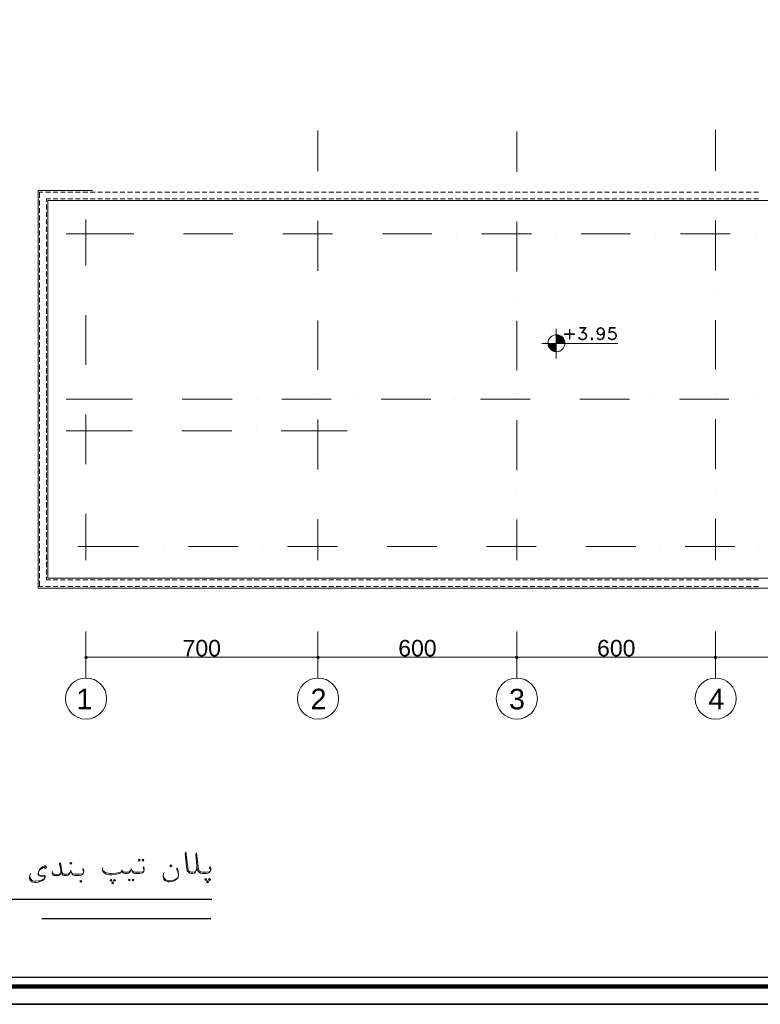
# Model space of a CAD drawing. Header units: metres. Extents: x 5.7 to 89.8, y 4 to 63.5.
# Tile 2 of 22: x 25.3 to 47.6, y 4 to 33.7. Entities that reach past the tile are written whole.
import ezdxf

# ---------------------------------------------------------------- set-up
doc = ezdxf.new("R2010")
doc.units = ezdxf.units.M
doc.header["$MEASUREMENT"] = 0
for name, color, linetype in [('PDF5_ax', 7, 'Continuous'), ('PDF5_dim', 7, 'Continuous'), ('PDF5_KADR', 7, 'Continuous'), ('PDF5_khatchin', 7, 'Continuous'), ('PDF5_shib bandi', 7, 'Continuous'), ('PDF5_Text', 7, 'Continuous'), ('PDF5_textt', 7, 'Continuous'), ('PDF5_W', 7, 'Continuous')]:
    doc.layers.add(name, color=color, linetype=linetype)
doc.styles.add('PDF Arial', font='arial.ttf')

msp = doc.modelspace()

# ---------------------------------------------------------------- linework, layer by layer
at = {"layer": 'PDF5_ax', "lineweight": 9}
for points in [[(34.29, 30.402), (34.29, 29.17)], [(40.291, 30.364), (40.291, 29.15)], [(46.291, 30.422), (46.291, 29.179)], [(34.29, 28.418), (34.29, 28.418)], [(40.291, 28.399), (40.291, 28.399)], [(46.291, 28.428), (46.291, 28.428)], [(27.288, 27.715), (27.288, 26.319)], [(34.29, 27.667), (34.29, 26.165)], [(46.291, 27.677), (46.291, 26.174)], [(40.291, 27.648), (40.291, 26.145)], [(26.691, 27.282), (28.733, 27.282)], [(29.484, 27.282), (29.484, 27.282)], [(30.236, 27.282), (31.728, 27.282)], [(32.48, 27.282), (32.48, 27.282)], [(33.231, 27.282), (34.733, 27.282)], [(35.485, 27.282), (35.485, 27.282)], [(36.236, 27.282), (37.729, 27.282)], [(38.48, 27.282), (38.48, 27.282)], [(39.231, 27.282), (40.734, 27.282)], [(41.485, 27.282), (41.485, 27.282)], [(42.236, 27.282), (43.729, 27.282)], [(44.48, 27.282), (44.48, 27.282)], [(45.231, 27.282), (46.734, 27.282)], [(47.485, 27.282), (47.485, 27.282)], [(27.288, 25.577), (27.288, 25.577)], [(34.29, 25.414), (34.29, 25.414)], [(40.291, 25.394), (40.291, 25.394)], [(46.291, 25.423), (46.291, 25.423)], [(27.288, 24.826), (27.288, 23.324)], [(34.29, 24.662), (34.29, 23.169)], [(40.291, 24.653), (40.291, 23.15)], [(46.291, 24.672), (46.291, 23.179)], [(27.288, 22.572), (27.288, 22.572)], [(34.29, 22.418), (34.29, 22.418)], [(40.291, 22.399), (40.291, 22.399)], [(46.291, 22.428), (46.291, 22.428)], [(26.691, 22.283), (28.695, 22.283)], [(29.446, 22.283), (29.446, 22.283)], [(30.197, 22.283), (31.699, 22.283)], [(32.451, 22.283), (32.451, 22.283)], [(33.202, 22.283), (34.695, 22.283)], [(35.446, 22.283), (35.446, 22.283)], [(36.197, 22.283), (37.7, 22.283)], [(38.451, 22.283), (38.451, 22.283)], [(39.202, 22.283), (40.695, 22.283)], [(41.446, 22.283), (41.446, 22.283)], [(42.197, 22.283), (43.7, 22.283)], [(44.451, 22.283), (44.451, 22.283)], [(45.202, 22.283), (46.695, 22.283)], [(47.447, 22.283), (47.447, 22.283)], [(27.288, 21.821), (27.288, 20.319)], [(34.29, 21.667), (34.29, 20.165)], [(40.291, 21.648), (40.291, 20.145)], [(46.291, 21.677), (46.291, 20.174)], [(26.691, 21.33), (28.685, 21.33)], [(29.436, 21.33), (29.436, 21.33)], [(30.187, 21.33), (31.69, 21.33)], [(32.441, 21.33), (32.441, 21.33)], [(33.183, 21.33), (35.176, 21.33)], [(27.288, 19.577), (27.288, 19.577)], [(34.29, 19.413), (34.29, 19.413)], [(40.291, 19.394), (40.291, 19.394)], [(46.291, 19.423), (46.291, 19.423)], [(27.288, 18.826), (27.288, 17.429)], [(34.29, 18.662), (34.29, 17.429)], [(40.291, 18.652), (40.291, 17.429)], [(46.291, 18.672), (46.291, 17.429)], [(27.048, 17.834), (28.878, 17.834)], [(29.629, 17.834), (29.629, 17.834)], [(30.38, 17.834), (31.882, 17.834)], [(32.634, 17.834), (32.634, 17.834)], [(33.375, 17.834), (34.878, 17.834)], [(35.629, 17.834), (35.629, 17.834)], [(36.38, 17.834), (37.883, 17.834)], [(38.634, 17.834), (38.634, 17.834)], [(39.376, 17.834), (40.878, 17.834)], [(41.629, 17.834), (41.629, 17.834)], [(42.38, 17.834), (43.883, 17.834)], [(44.634, 17.834), (44.634, 17.834)], [(45.376, 17.834), (46.878, 17.834)], [(47.629, 17.834), (47.629, 17.834)], [(27.288, 15.272), (27.288, 13.866)], [(34.29, 15.272), (34.29, 13.866)], [(40.291, 15.272), (40.291, 13.866)], [(46.291, 15.272), (46.291, 13.866)]]:
    msp.add_lwpolyline(points, dxfattribs=at)
for centre in [(27.293, 13.245), (34.295, 13.245), (40.295, 13.245), (46.296, 13.245)]:
    msp.add_circle(centre, 0.621, dxfattribs=at)
at = {"layer": 'PDF5_dim', "lineweight": 20}
for points in [[(27.288, 15.204), (27.288, 14.424)], [(34.194, 14.492), (27.394, 14.492)], [(40.194, 14.492), (34.396, 14.492)], [(46.194, 14.492), (40.396, 14.492)], [(51.395, 14.492), (46.397, 14.492)]]:
    msp.add_lwpolyline(points, dxfattribs=at)
for points in [[(34.29, 14.424), (34.29, 15.204)], [(40.291, 14.424), (40.291, 15.204)], [(46.291, 14.424), (46.291, 15.204)]]:
    msp.add_lwpolyline(points, close=True, dxfattribs=at)
at = {"layer": 'PDF5_KADR', "lineweight": 25}
for points in [[(5.695, 4.013), (89.785, 4.013), (89.785, 63.476), (5.695, 63.476)], [(5.695, 63.476), (89.785, 63.476), (89.785, 4.013), (5.695, 4.013)], [(6.514, 4.832), (88.841, 4.832), (88.841, 62.657), (6.514, 62.657)]]:
    msp.add_lwpolyline(points, close=True, dxfattribs=at)
at = {"layer": 'PDF5_KADR', "lineweight": 0, "const_width": 0.135}
msp.add_lwpolyline([(6.235, 62.937), (6.235, 4.552), (89.111, 4.552), (89.111, 62.937)], close=True, dxfattribs=at)
at = {"layer": 'PDF5_khatchin', "lineweight": 18}
for points in [[(25.988, 28.534), (25.892, 28.534), (25.892, 28.361)], [(25.892, 28.284), (25.892, 28.13)], [(26.065, 28.534), (26.219, 28.534)], [(26.296, 28.534), (26.441, 28.534)], [(26.518, 28.534), (26.662, 28.534)], [(26.739, 28.534), (26.894, 28.534)], [(26.971, 28.534), (27.115, 28.534)], [(27.192, 28.534), (27.346, 28.534)], [(27.414, 28.534), (27.568, 28.534)], [(27.645, 28.534), (27.789, 28.534)], [(27.866, 28.534), (28.02, 28.534)], [(28.088, 28.534), (28.242, 28.534)], [(28.319, 28.534), (28.463, 28.534)], [(28.54, 28.534), (28.695, 28.534)], [(28.772, 28.534), (28.916, 28.534)], [(28.993, 28.534), (29.138, 28.534)], [(29.215, 28.534), (29.369, 28.534)], [(29.446, 28.534), (29.59, 28.534)], [(29.667, 28.534), (29.821, 28.534)], [(29.889, 28.534), (30.043, 28.534)], [(30.12, 28.534), (30.264, 28.534)], [(30.341, 28.534), (30.496, 28.534)], [(30.563, 28.534), (30.717, 28.534)], [(30.794, 28.534), (30.939, 28.534)], [(31.016, 28.534), (31.17, 28.534)], [(31.247, 28.534), (31.391, 28.534)], [(31.468, 28.534), (31.613, 28.534)], [(31.69, 28.534), (31.844, 28.534)], [(31.921, 28.534), (32.065, 28.534)], [(32.143, 28.534), (32.297, 28.534)], [(32.364, 28.534), (32.518, 28.534)], [(32.595, 28.534), (32.74, 28.534)], [(32.817, 28.534), (32.971, 28.534)], [(33.038, 28.534), (33.192, 28.534)], [(33.269, 28.534), (33.414, 28.534)], [(33.491, 28.534), (33.645, 28.534)], [(33.712, 28.534), (33.867, 28.534)], [(33.944, 28.534), (34.088, 28.534)], [(34.165, 28.534), (34.319, 28.534)], [(34.396, 28.534), (34.541, 28.534)], [(34.618, 28.534), (34.772, 28.534)], [(34.839, 28.534), (34.993, 28.534)], [(35.07, 28.534), (35.215, 28.534)], [(35.292, 28.534), (35.446, 28.534)], [(35.513, 28.534), (35.668, 28.534)], [(35.745, 28.534), (35.889, 28.534)], [(35.966, 28.534), (36.12, 28.534)], [(36.188, 28.534), (36.342, 28.534)], [(36.419, 28.534), (36.563, 28.534)], [(36.64, 28.534), (36.794, 28.534)], [(36.871, 28.534), (37.016, 28.534)], [(37.093, 28.534), (37.237, 28.534)], [(37.314, 28.534), (37.469, 28.534)], [(37.546, 28.534), (37.69, 28.534)], [(37.767, 28.534), (37.921, 28.534)], [(37.989, 28.534), (38.143, 28.534)], [(38.22, 28.534), (38.364, 28.534)], [(38.441, 28.534), (38.595, 28.534)], [(38.663, 28.534), (38.817, 28.534)], [(38.894, 28.534), (39.038, 28.534)], [(39.116, 28.534), (39.27, 28.534)], [(39.347, 28.534), (39.491, 28.534)], [(39.568, 28.534), (39.713, 28.534)], [(39.79, 28.534), (39.944, 28.534)], [(40.021, 28.534), (40.165, 28.534)], [(40.242, 28.534), (40.396, 28.534)], [(40.464, 28.534), (40.618, 28.534)], [(40.695, 28.534), (40.839, 28.534)], [(40.917, 28.534), (41.071, 28.534)], [(41.138, 28.534), (41.292, 28.534)], [(41.369, 28.534), (41.514, 28.534)], [(41.591, 28.534), (41.745, 28.534)], [(41.812, 28.534), (41.966, 28.534)], [(42.043, 28.534), (42.188, 28.534)], [(42.265, 28.534), (42.419, 28.534)], [(42.496, 28.534), (42.641, 28.534)], [(42.718, 28.534), (42.872, 28.534)], [(42.939, 28.534), (43.093, 28.534)], [(43.17, 28.534), (43.315, 28.534)], [(43.392, 28.534), (43.546, 28.534)], [(43.613, 28.534), (43.767, 28.534)], [(43.844, 28.534), (43.989, 28.534)], [(44.066, 28.534), (44.22, 28.534)], [(44.287, 28.534), (44.442, 28.534)], [(44.519, 28.534), (44.663, 28.534)], [(44.74, 28.534), (44.894, 28.534)], [(44.971, 28.534), (45.116, 28.534)], [(45.193, 28.534), (45.337, 28.534)], [(45.414, 28.534), (45.568, 28.534)], [(45.645, 28.534), (45.79, 28.534)], [(45.867, 28.534), (46.021, 28.534)], [(46.089, 28.534), (46.243, 28.534)], [(46.32, 28.534), (46.464, 28.534)], [(46.541, 28.534), (46.695, 28.534)], [(46.763, 28.534), (46.917, 28.534)], [(46.994, 28.534), (47.138, 28.534)], [(47.215, 28.534), (47.369, 28.534)], [(47.447, 28.534), (47.591, 28.534)], [(25.892, 28.052), (25.892, 27.908)], [(25.892, 27.831), (25.892, 27.677)], [(25.892, 27.609), (25.892, 27.455)], [(25.892, 27.378), (25.892, 27.234)], [(25.892, 27.157), (25.892, 27.003)], [(25.892, 26.935), (25.892, 26.781)], [(25.892, 26.704), (25.892, 26.56)], [(25.892, 26.483), (25.892, 26.328)], [(25.892, 26.251), (25.892, 26.107)], [(25.892, 26.03), (25.892, 25.885)], [(25.892, 25.808), (25.892, 25.654)], [(25.892, 25.577), (25.892, 25.433)], [(25.892, 25.356), (25.892, 25.202)], [(25.892, 25.134), (25.892, 24.98)], [(25.892, 24.903), (25.892, 24.759)], [(25.892, 24.682), (25.892, 24.527)], [(25.892, 24.46), (25.892, 24.306)], [(25.892, 24.229), (25.892, 24.084)], [(25.892, 24.007), (25.892, 23.853)], [(25.892, 23.776), (25.892, 23.632)], [(25.892, 23.555), (25.892, 23.41)], [(25.892, 23.333), (25.892, 23.179)], [(25.892, 23.102), (25.892, 22.958)], [(25.892, 22.881), (25.892, 22.726)], [(25.892, 22.659), (25.892, 22.505)], [(25.892, 22.428), (25.892, 22.283)], [(25.892, 22.206), (25.892, 22.052)], [(25.892, 21.985), (25.892, 21.831)], [(25.892, 21.754), (25.892, 21.609)], [(25.892, 21.532), (25.892, 21.378)], [(25.892, 21.301), (25.892, 21.157)], [(25.892, 21.079), (25.892, 20.935)], [(25.892, 20.858), (25.892, 20.704)], [(25.892, 20.627), (25.892, 20.482)], [(25.892, 20.405), (25.892, 20.251)], [(25.892, 20.184), (25.892, 20.03)], [(25.892, 19.953), (25.892, 19.808)], [(25.892, 19.731), (25.892, 19.577)], [(25.892, 19.51), (25.892, 19.356)], [(25.892, 19.278), (25.892, 19.134)], [(25.892, 19.057), (25.892, 18.903)], [(25.892, 18.835), (25.892, 18.681)], [(25.892, 18.604), (25.892, 18.46)], [(25.892, 18.383), (25.892, 18.229)], [(25.892, 18.152), (25.892, 18.007)], [(25.892, 17.93), (25.892, 17.776)], [(25.892, 17.709), (25.892, 17.554)], [(25.892, 17.477), (25.892, 17.333)], [(25.892, 17.256), (25.892, 17.102)], [(25.892, 17.034), (25.892, 16.88)], [(25.988, 16.63), (25.892, 16.63), (25.892, 16.803)], [(26.219, 16.63), (26.065, 16.63)], [(26.441, 16.63), (26.296, 16.63)], [(26.662, 16.63), (26.518, 16.63)], [(26.894, 16.63), (26.739, 16.63)], [(27.115, 16.63), (26.971, 16.63)], [(27.346, 16.63), (27.192, 16.63)], [(27.568, 16.63), (27.414, 16.63)], [(27.789, 16.63), (27.645, 16.63)], [(28.02, 16.63), (27.866, 16.63)], [(28.242, 16.63), (28.088, 16.63)], [(28.463, 16.63), (28.319, 16.63)], [(28.695, 16.63), (28.54, 16.63)], [(28.916, 16.63), (28.772, 16.63)], [(29.138, 16.63), (28.993, 16.63)], [(29.369, 16.63), (29.215, 16.63)], [(29.59, 16.63), (29.446, 16.63)], [(29.821, 16.63), (29.667, 16.63)], [(30.043, 16.63), (29.889, 16.63)], [(30.264, 16.63), (30.12, 16.63)], [(30.496, 16.63), (30.341, 16.63)], [(30.717, 16.63), (30.563, 16.63)], [(30.939, 16.63), (30.794, 16.63)], [(31.17, 16.63), (31.016, 16.63)], [(31.391, 16.63), (31.247, 16.63)], [(31.613, 16.63), (31.468, 16.63)], [(31.844, 16.63), (31.69, 16.63)], [(32.065, 16.63), (31.921, 16.63)], [(32.297, 16.63), (32.143, 16.63)], [(32.518, 16.63), (32.364, 16.63)], [(32.74, 16.63), (32.595, 16.63)], [(32.971, 16.63), (32.817, 16.63)], [(33.192, 16.63), (33.038, 16.63)], [(33.414, 16.63), (33.269, 16.63)], [(33.645, 16.63), (33.491, 16.63)], [(33.867, 16.63), (33.712, 16.63)], [(34.088, 16.63), (33.944, 16.63)], [(34.319, 16.63), (34.165, 16.63)], [(34.541, 16.63), (34.396, 16.63)], [(34.772, 16.63), (34.618, 16.63)], [(34.993, 16.63), (34.839, 16.63)], [(35.215, 16.63), (35.07, 16.63)], [(35.446, 16.63), (35.292, 16.63)], [(35.668, 16.63), (35.513, 16.63)], [(35.889, 16.63), (35.745, 16.63)], [(36.12, 16.63), (35.966, 16.63)], [(36.342, 16.63), (36.188, 16.63)], [(36.563, 16.63), (36.419, 16.63)], [(36.794, 16.63), (36.64, 16.63)], [(37.016, 16.63), (36.871, 16.63)], [(37.237, 16.63), (37.093, 16.63)], [(37.469, 16.63), (37.314, 16.63)], [(37.69, 16.63), (37.546, 16.63)], [(37.921, 16.63), (37.767, 16.63)], [(38.143, 16.63), (37.989, 16.63)], [(38.364, 16.63), (38.22, 16.63)], [(38.595, 16.63), (38.441, 16.63)], [(38.817, 16.63), (38.663, 16.63)], [(39.038, 16.63), (38.894, 16.63)], [(39.27, 16.63), (39.116, 16.63)], [(39.491, 16.63), (39.347, 16.63)], [(39.713, 16.63), (39.568, 16.63)], [(39.944, 16.63), (39.79, 16.63)], [(40.165, 16.63), (40.021, 16.63)], [(40.396, 16.63), (40.242, 16.63)], [(40.618, 16.63), (40.464, 16.63)], [(40.839, 16.63), (40.695, 16.63)], [(41.071, 16.63), (40.917, 16.63)], [(41.292, 16.63), (41.138, 16.63)], [(41.514, 16.63), (41.369, 16.63)], [(41.745, 16.63), (41.591, 16.63)], [(41.966, 16.63), (41.812, 16.63)], [(42.188, 16.63), (42.043, 16.63)], [(42.419, 16.63), (42.265, 16.63)], [(42.641, 16.63), (42.496, 16.63)], [(42.872, 16.63), (42.718, 16.63)], [(43.093, 16.63), (42.939, 16.63)], [(43.315, 16.63), (43.17, 16.63)], [(43.546, 16.63), (43.392, 16.63)], [(43.767, 16.63), (43.613, 16.63)], [(43.989, 16.63), (43.844, 16.63)], [(44.22, 16.63), (44.066, 16.63)], [(44.442, 16.63), (44.287, 16.63)], [(44.663, 16.63), (44.519, 16.63)], [(44.894, 16.63), (44.74, 16.63)], [(45.116, 16.63), (44.971, 16.63)], [(45.337, 16.63), (45.193, 16.63)], [(45.568, 16.63), (45.414, 16.63)], [(45.79, 16.63), (45.645, 16.63)], [(46.021, 16.63), (45.867, 16.63)], [(46.243, 16.63), (46.089, 16.63)], [(46.464, 16.63), (46.32, 16.63)], [(46.695, 16.63), (46.541, 16.63)], [(46.917, 16.63), (46.763, 16.63)], [(47.138, 16.63), (46.994, 16.63)], [(47.369, 16.63), (47.215, 16.63)], [(47.591, 16.63), (47.447, 16.63)]]:
    msp.add_lwpolyline(points, dxfattribs=at)
for points in [[(26.094, 28.245), (26.094, 28.332), (26.219, 28.332), (26.094, 28.332)], [(26.296, 28.332), (26.441, 28.332)], [(26.518, 28.332), (26.662, 28.332)], [(26.739, 28.332), (26.894, 28.332)], [(26.971, 28.332), (27.115, 28.332)], [(27.192, 28.332), (27.346, 28.332)], [(27.414, 28.332), (27.568, 28.332)], [(27.645, 28.332), (27.789, 28.332)], [(27.866, 28.332), (28.02, 28.332)], [(28.088, 28.332), (28.242, 28.332)], [(28.319, 28.332), (28.463, 28.332)], [(28.54, 28.332), (28.695, 28.332)], [(28.772, 28.332), (28.916, 28.332)], [(28.993, 28.332), (29.138, 28.332)], [(29.215, 28.332), (29.369, 28.332)], [(29.446, 28.332), (29.59, 28.332)], [(29.667, 28.332), (29.821, 28.332)], [(29.889, 28.332), (30.043, 28.332)], [(30.12, 28.332), (30.264, 28.332)], [(30.341, 28.332), (30.496, 28.332)], [(30.563, 28.332), (30.717, 28.332)], [(30.794, 28.332), (30.939, 28.332)], [(31.016, 28.332), (31.17, 28.332)], [(31.247, 28.332), (31.391, 28.332)], [(31.468, 28.332), (31.613, 28.332)], [(31.69, 28.332), (31.844, 28.332)], [(31.921, 28.332), (32.065, 28.332)], [(32.143, 28.332), (32.297, 28.332)], [(32.364, 28.332), (32.518, 28.332)], [(32.595, 28.332), (32.74, 28.332)], [(32.817, 28.332), (32.971, 28.332)], [(33.038, 28.332), (33.192, 28.332)], [(33.269, 28.332), (33.414, 28.332)], [(33.491, 28.332), (33.645, 28.332)], [(33.712, 28.332), (33.867, 28.332)], [(33.944, 28.332), (34.088, 28.332)], [(34.165, 28.332), (34.319, 28.332)], [(34.396, 28.332), (34.541, 28.332)], [(34.618, 28.332), (34.772, 28.332)], [(34.839, 28.332), (34.993, 28.332)], [(35.07, 28.332), (35.215, 28.332)], [(35.292, 28.332), (35.446, 28.332)], [(35.513, 28.332), (35.668, 28.332)], [(35.745, 28.332), (35.889, 28.332)], [(35.966, 28.332), (36.12, 28.332)], [(36.188, 28.332), (36.342, 28.332)], [(36.419, 28.332), (36.563, 28.332)], [(36.64, 28.332), (36.794, 28.332)], [(36.871, 28.332), (37.016, 28.332)], [(37.093, 28.332), (37.237, 28.332)], [(37.314, 28.332), (37.469, 28.332)], [(37.546, 28.332), (37.69, 28.332)], [(37.767, 28.332), (37.921, 28.332)], [(37.989, 28.332), (38.143, 28.332)], [(38.22, 28.332), (38.364, 28.332)], [(38.441, 28.332), (38.595, 28.332)], [(38.663, 28.332), (38.817, 28.332)], [(38.894, 28.332), (39.038, 28.332)], [(39.116, 28.332), (39.27, 28.332)], [(39.347, 28.332), (39.491, 28.332)], [(39.568, 28.332), (39.713, 28.332)], [(39.79, 28.332), (39.944, 28.332)], [(40.021, 28.332), (40.165, 28.332)], [(40.242, 28.332), (40.396, 28.332)], [(40.464, 28.332), (40.618, 28.332)], [(40.695, 28.332), (40.839, 28.332)], [(40.917, 28.332), (41.071, 28.332)], [(41.138, 28.332), (41.292, 28.332)], [(41.369, 28.332), (41.514, 28.332)], [(41.591, 28.332), (41.745, 28.332)], [(41.812, 28.332), (41.966, 28.332)], [(42.043, 28.332), (42.188, 28.332)], [(42.265, 28.332), (42.419, 28.332)], [(42.496, 28.332), (42.641, 28.332)], [(42.718, 28.332), (42.872, 28.332)], [(42.939, 28.332), (43.093, 28.332)], [(43.17, 28.332), (43.315, 28.332)], [(43.392, 28.332), (43.546, 28.332)], [(43.613, 28.332), (43.767, 28.332)], [(43.844, 28.332), (43.989, 28.332)], [(44.066, 28.332), (44.22, 28.332)], [(44.287, 28.332), (44.442, 28.332)], [(44.519, 28.332), (44.663, 28.332)], [(44.74, 28.332), (44.894, 28.332)], [(44.971, 28.332), (45.116, 28.332)], [(45.193, 28.332), (45.337, 28.332)], [(45.414, 28.332), (45.568, 28.332)], [(45.645, 28.332), (45.79, 28.332)], [(45.867, 28.332), (46.021, 28.332)], [(46.089, 28.332), (46.243, 28.332)], [(46.32, 28.332), (46.464, 28.332)], [(46.541, 28.332), (46.695, 28.332)], [(46.763, 28.332), (46.917, 28.332)], [(46.994, 28.332), (47.138, 28.332)], [(47.215, 28.332), (47.369, 28.332)], [(47.447, 28.332), (47.591, 28.332)], [(26.094, 28.014), (26.094, 28.168)], [(26.094, 27.792), (26.094, 27.947)], [(26.094, 27.571), (26.094, 27.715)], [(26.094, 27.34), (26.094, 27.494)], [(26.094, 27.118), (26.094, 27.272)], [(26.094, 26.897), (26.094, 27.041)], [(26.094, 26.666), (26.094, 26.82)], [(26.094, 26.444), (26.094, 26.598)], [(26.094, 26.223), (26.094, 26.367)], [(26.094, 25.991), (26.094, 26.145)], [(26.094, 25.77), (26.094, 25.914)], [(26.094, 25.539), (26.094, 25.693)], [(26.094, 25.317), (26.094, 25.471)], [(26.094, 25.096), (26.094, 25.24)], [(26.094, 24.865), (26.094, 25.019)], [(26.094, 24.643), (26.094, 24.797)], [(26.094, 24.422), (26.094, 24.566)], [(26.094, 24.19), (26.094, 24.344)], [(26.094, 23.969), (26.094, 24.123)], [(26.094, 23.747), (26.094, 23.892)], [(26.094, 23.516), (26.094, 23.67)], [(26.094, 23.295), (26.094, 23.439)], [(26.094, 23.064), (26.094, 23.218)], [(26.094, 22.842), (26.094, 22.996)], [(26.094, 22.62), (26.094, 22.765)], [(26.094, 22.389), (26.094, 22.543)], [(26.094, 22.168), (26.094, 22.322)], [(26.094, 21.946), (26.094, 22.091)], [(26.094, 21.715), (26.094, 21.869)], [(26.094, 21.494), (26.094, 21.648)], [(26.094, 21.272), (26.094, 21.417)], [(26.094, 21.041), (26.094, 21.195)], [(26.094, 20.819), (26.094, 20.964)], [(26.094, 20.598), (26.094, 20.742)], [(26.094, 20.367), (26.094, 20.521)], [(26.094, 20.145), (26.094, 20.29)], [(26.094, 19.914), (26.094, 20.068)], [(26.094, 19.693), (26.094, 19.847)], [(26.094, 19.471), (26.094, 19.616)], [(26.094, 19.24), (26.094, 19.394)], [(26.094, 19.018), (26.094, 19.173)], [(26.094, 18.797), (26.094, 18.941)], [(26.094, 18.566), (26.094, 18.72)], [(26.094, 18.344), (26.094, 18.489)], [(26.094, 18.123), (26.094, 18.267)], [(26.094, 17.892), (26.094, 18.046)], [(26.094, 17.67), (26.094, 17.815)], [(26.094, 17.439), (26.094, 17.593)], [(26.094, 17.217), (26.094, 17.371)], [(26.094, 16.996), (26.094, 17.14)], [(26.219, 16.832), (26.094, 16.832), (26.094, 16.919), (26.094, 16.832)], [(26.441, 16.832), (26.296, 16.832)], [(26.662, 16.832), (26.518, 16.832)], [(26.894, 16.832), (26.739, 16.832)], [(27.115, 16.832), (26.971, 16.832)], [(27.346, 16.832), (27.192, 16.832)], [(27.568, 16.832), (27.414, 16.832)], [(27.789, 16.832), (27.645, 16.832)], [(28.02, 16.832), (27.866, 16.832)], [(28.242, 16.832), (28.088, 16.832)], [(28.463, 16.832), (28.319, 16.832)], [(28.695, 16.832), (28.54, 16.832)], [(28.916, 16.832), (28.772, 16.832)], [(29.138, 16.832), (28.993, 16.832)], [(29.369, 16.832), (29.215, 16.832)], [(29.59, 16.832), (29.446, 16.832)], [(29.821, 16.832), (29.667, 16.832)], [(30.043, 16.832), (29.889, 16.832)], [(30.264, 16.832), (30.12, 16.832)], [(30.496, 16.832), (30.341, 16.832)], [(30.717, 16.832), (30.563, 16.832)], [(30.939, 16.832), (30.794, 16.832)], [(31.17, 16.832), (31.016, 16.832)], [(31.391, 16.832), (31.247, 16.832)], [(31.613, 16.832), (31.468, 16.832)], [(31.844, 16.832), (31.69, 16.832)], [(32.065, 16.832), (31.921, 16.832)], [(32.297, 16.832), (32.143, 16.832)], [(32.518, 16.832), (32.364, 16.832)], [(32.74, 16.832), (32.595, 16.832)], [(32.971, 16.832), (32.817, 16.832)], [(33.192, 16.832), (33.038, 16.832)], [(33.414, 16.832), (33.269, 16.832)], [(33.645, 16.832), (33.491, 16.832)], [(33.867, 16.832), (33.712, 16.832)], [(34.088, 16.832), (33.944, 16.832)], [(34.319, 16.832), (34.165, 16.832)], [(34.541, 16.832), (34.396, 16.832)], [(34.772, 16.832), (34.618, 16.832)], [(34.993, 16.832), (34.839, 16.832)], [(35.215, 16.832), (35.07, 16.832)], [(35.446, 16.832), (35.292, 16.832)], [(35.668, 16.832), (35.513, 16.832)], [(35.889, 16.832), (35.745, 16.832)], [(36.12, 16.832), (35.966, 16.832)], [(36.342, 16.832), (36.188, 16.832)], [(36.563, 16.832), (36.419, 16.832)], [(36.794, 16.832), (36.64, 16.832)], [(37.016, 16.832), (36.871, 16.832)], [(37.237, 16.832), (37.093, 16.832)], [(37.469, 16.832), (37.314, 16.832)], [(37.69, 16.832), (37.546, 16.832)], [(37.921, 16.832), (37.767, 16.832)], [(38.143, 16.832), (37.989, 16.832)], [(38.364, 16.832), (38.22, 16.832)], [(38.595, 16.832), (38.441, 16.832)], [(38.817, 16.832), (38.663, 16.832)], [(39.038, 16.832), (38.894, 16.832)], [(39.27, 16.832), (39.116, 16.832)], [(39.491, 16.832), (39.347, 16.832)], [(39.713, 16.832), (39.568, 16.832)], [(39.944, 16.832), (39.79, 16.832)], [(40.165, 16.832), (40.021, 16.832)], [(40.396, 16.832), (40.242, 16.832)], [(40.618, 16.832), (40.464, 16.832)], [(40.839, 16.832), (40.695, 16.832)], [(41.071, 16.832), (40.917, 16.832)], [(41.292, 16.832), (41.138, 16.832)], [(41.514, 16.832), (41.369, 16.832)], [(41.745, 16.832), (41.591, 16.832)], [(41.966, 16.832), (41.812, 16.832)], [(42.188, 16.832), (42.043, 16.832)], [(42.419, 16.832), (42.265, 16.832)], [(42.641, 16.832), (42.496, 16.832)], [(42.872, 16.832), (42.718, 16.832)], [(43.093, 16.832), (42.939, 16.832)], [(43.315, 16.832), (43.17, 16.832)], [(43.546, 16.832), (43.392, 16.832)], [(43.767, 16.832), (43.613, 16.832)], [(43.989, 16.832), (43.844, 16.832)], [(44.22, 16.832), (44.066, 16.832)], [(44.442, 16.832), (44.287, 16.832)], [(44.663, 16.832), (44.519, 16.832)], [(44.894, 16.832), (44.74, 16.832)], [(45.116, 16.832), (44.971, 16.832)], [(45.337, 16.832), (45.193, 16.832)], [(45.568, 16.832), (45.414, 16.832)], [(45.79, 16.832), (45.645, 16.832)], [(46.021, 16.832), (45.867, 16.832)], [(46.243, 16.832), (46.089, 16.832)], [(46.464, 16.832), (46.32, 16.832)], [(46.695, 16.832), (46.541, 16.832)], [(46.917, 16.832), (46.763, 16.832)], [(47.138, 16.832), (46.994, 16.832)], [(47.369, 16.832), (47.215, 16.832)], [(47.591, 16.832), (47.447, 16.832)]]:
    msp.add_lwpolyline(points, close=True, dxfattribs=at)
at = {"layer": 'PDF5_shib bandi', "lineweight": 18}
msp.add_lwpolyline([(52.041, 28.534), (52.089, 28.534), (52.089, 16.582), (25.844, 16.582), (25.844, 28.582), (27.491, 28.582)], dxfattribs=at)
msp.add_lwpolyline([(51.79, 16.88), (26.142, 16.88), (26.142, 28.284), (51.79, 28.284)], close=True, dxfattribs=at)
at = {"layer": 'PDF5_textt', "lineweight": 20}
for points in [[(41.485, 24.412), (41.485, 23.516)], [(42.371, 24.431), (42.197, 24.431), (42.197, 24.45), (42.39, 24.45), (42.265, 24.287)], [(42.371, 24.45), (42.246, 24.287), (42.303, 24.287), (42.352, 24.267), (42.39, 24.219)], [(42.92, 24.267), (42.881, 24.239), (42.833, 24.219), (42.814, 24.219), (42.756, 24.239), (42.727, 24.267), (42.708, 24.325), (42.708, 24.344), (42.727, 24.393), (42.756, 24.431), (42.814, 24.45), (42.833, 24.45), (42.881, 24.431), (42.92, 24.393), (42.939, 24.325), (42.939, 24.239), (42.92, 24.152), (42.881, 24.094), (42.833, 24.075), (42.795, 24.075), (42.737, 24.094), (42.727, 24.133), (42.737, 24.133), (42.756, 24.094)], [(42.795, 24.239), (42.737, 24.267), (42.727, 24.325), (42.727, 24.344), (42.737, 24.393), (42.795, 24.431)], [(42.727, 24.364), (42.756, 24.412), (42.814, 24.431), (42.833, 24.431), (42.881, 24.412), (42.92, 24.364)], [(42.843, 24.431), (42.901, 24.393), (42.92, 24.325), (42.92, 24.239), (42.901, 24.152), (42.862, 24.094)], [(43.286, 24.161), (43.247, 24.113), (43.199, 24.094), (43.141, 24.094), (43.093, 24.113), (43.074, 24.152), (43.055, 24.152), (43.074, 24.113), (43.093, 24.094), (43.141, 24.075), (43.199, 24.075), (43.247, 24.094), (43.286, 24.133), (43.305, 24.181), (43.305, 24.219), (43.286, 24.267), (43.247, 24.306), (43.199, 24.325), (43.141, 24.325), (43.093, 24.306), (43.112, 24.431), (43.267, 24.431), (43.267, 24.45), (43.093, 24.45), (43.074, 24.287), (43.093, 24.287), (43.132, 24.306), (43.199, 24.306), (43.247, 24.287), (43.286, 24.239)], [(42.265, 24.306), (42.303, 24.306), (42.352, 24.287), (42.39, 24.258), (42.409, 24.2), (42.409, 24.181), (42.39, 24.133), (42.352, 24.094), (42.303, 24.075), (42.246, 24.075), (42.197, 24.094), (42.178, 24.113), (42.159, 24.152), (42.178, 24.152), (42.197, 24.113), (42.246, 24.094), (42.303, 24.094), (42.352, 24.113), (42.39, 24.161)], [(42.226, 24.094), (42.178, 24.133)], [(42.323, 24.287), (42.371, 24.258), (42.39, 24.2), (42.39, 24.181), (42.371, 24.133), (42.323, 24.094)], [(42.92, 24.306), (42.881, 24.258), (42.833, 24.239), (42.814, 24.239), (42.756, 24.258), (42.727, 24.306)], [(42.881, 24.113), (42.833, 24.094), (42.795, 24.094), (42.737, 24.113)], [(42.92, 24.325), (42.901, 24.267), (42.843, 24.239)], [(43.132, 24.094), (43.074, 24.133)], [(43.218, 24.306), (43.267, 24.267), (43.286, 24.219), (43.286, 24.181), (43.267, 24.133), (43.218, 24.094)], [(43.344, 23.969), (41.051, 23.969)], [(30.64, 8.174), (30.63, 8.077), (30.611, 8.039), (30.582, 7.991), (30.563, 7.971), (30.505, 7.962), (30.476, 7.962), (30.467, 7.962), (30.419, 7.971), (30.39, 7.991), (30.361, 8.02), (30.341, 8.058), (30.332, 8.097), (30.284, 8.559), (30.303, 8.617), (30.361, 8.145), (30.37, 8.077), (30.38, 8.058), (30.399, 8.029), (30.428, 8.01), (30.467, 8), (30.476, 8), (30.515, 8), (30.573, 8.01), (30.592, 8.02), (30.611, 8.039)], [(31.045, 8.048), (31.045, 8.077), (31.035, 8.106), (31.016, 8.135), (31.035, 8.174), (31.045, 8.145), (31.054, 8.097), (31.054, 8.077), (31.045, 8.048), (31.035, 8.02), (31.006, 7.991), (30.968, 7.971), (30.919, 7.962), (30.842, 7.962), (30.804, 7.962), (30.746, 7.971), (30.698, 8), (30.669, 8.048), (30.65, 8.106), (30.64, 8.174), (30.602, 8.54), (30.63, 8.588), (30.679, 8.174), (30.688, 8.106), (30.707, 8.048), (30.736, 8.02), (30.746, 8.01), (30.804, 8), (30.842, 8), (30.919, 8), (31.006, 8.01), (31.035, 8.02)], [(26.065, 8.145), (26.046, 8.164), (26.007, 8.145), (25.959, 8.116), (25.902, 8.077), (25.873, 8.039), (25.853, 8), (25.853, 7.952), (25.863, 7.933), (25.911, 7.914), (26.017, 7.904), (26.046, 7.904), (26.056, 7.885), (26.056, 7.846), (26.046, 7.817), (26.017, 7.779), (25.988, 7.75), (25.93, 7.731), (25.882, 7.711), (25.853, 7.702), (25.786, 7.692), (25.757, 7.692), (25.69, 7.702), (25.67, 7.711), (25.622, 7.74), (25.593, 7.769), (25.584, 7.817), (25.593, 7.904), (25.613, 7.962)], [(26.036, 8.145), (26.056, 8.116), (26.094, 8.135), (26.085, 8.174), (26.056, 8.193), (26.036, 8.193), (25.988, 8.174), (25.959, 8.154), (25.911, 8.106), (25.873, 8.058), (25.853, 8), (25.844, 7.952), (25.844, 7.933), (25.853, 7.904), (25.911, 7.885), (25.988, 7.875), (26.027, 7.865), (26.036, 7.856), (26.046, 7.837), (26.036, 7.808), (26.027, 7.798), (25.979, 7.769), (25.902, 7.74), (25.853, 7.74), (25.776, 7.731), (25.738, 7.731), (25.69, 7.74), (25.661, 7.75), (25.632, 7.779), (25.613, 7.808), (25.603, 7.846), (25.593, 7.904)], [(26.528, 8.058), (26.528, 8), (26.518, 7.952), (26.499, 7.923), (26.47, 7.904), (26.402, 7.904), (26.364, 7.904), (26.316, 7.904), (26.277, 7.923), (26.267, 7.962), (26.267, 7.981), (26.277, 8.02)], [(27.211, 7.991), (27.211, 8.02), (27.202, 8.058), (27.192, 8.077), (27.202, 8.116), (27.211, 8.087), (27.221, 8.048), (27.221, 8.029), (27.211, 7.991), (27.202, 7.962), (27.182, 7.933), (27.144, 7.914), (27.086, 7.904), (27.019, 7.904), (26.961, 7.904), (26.913, 7.914), (26.874, 7.933), (26.865, 7.962), (26.845, 8.01), (26.836, 8.068), (26.826, 8.01), (26.807, 7.962), (26.788, 7.933), (26.749, 7.914), (26.701, 7.904), (26.653, 7.904), (26.633, 7.904), (26.605, 7.914), (26.576, 7.933), (26.547, 7.991), (26.489, 8.251), (26.518, 8.28), (26.566, 8.02), (26.585, 7.971), (26.605, 7.952), (26.633, 7.943), (26.653, 7.943), (26.711, 7.943), (26.768, 7.952), (26.797, 7.971), (26.816, 8)], [(29.041, 8.048), (29.041, 8.077), (29.032, 8.106), (29.012, 8.135), (29.032, 8.174), (29.041, 8.145), (29.051, 8.097), (29.051, 8.077), (29.041, 8.048), (29.032, 8.02), (29.003, 7.991), (28.964, 7.971), (28.906, 7.962), (28.839, 7.962), (28.781, 7.962), (28.733, 7.971), (28.704, 7.991), (28.685, 8.02), (28.666, 8.068), (28.656, 8.116), (28.646, 8.068), (28.627, 8.02), (28.608, 7.991), (28.569, 7.971), (28.531, 7.962), (28.473, 7.962), (28.463, 7.962), (28.435, 7.971), (28.415, 7.981), (28.396, 8), (28.386, 8.029), (28.386, 8.077), (28.377, 8.039), (28.357, 8), (28.338, 7.981), (28.3, 7.962), (28.174, 7.933), (28.069, 7.923), (28.011, 7.923), (27.895, 7.943), (27.828, 7.991), (27.799, 8.029), (27.789, 8.068), (27.789, 8.087), (27.799, 8.135)], [(27.789, 8.068), (27.847, 8.01), (27.905, 7.981), (28.011, 7.962), (28.049, 7.962), (28.194, 7.971), (28.3, 7.991), (28.348, 8.01), (28.377, 8.039)], [(28.637, 8.058), (28.618, 8.029), (28.589, 8.01), (28.54, 8), (28.473, 8), (28.454, 8), (28.415, 8.01), (28.386, 8.039)], [(28.675, 8.058), (28.695, 8.029), (28.723, 8.01), (28.772, 8), (28.839, 8), (28.916, 8), (29.003, 8.01), (29.032, 8.02)], [(30.081, 7.914), (30.062, 8.01), (30.024, 8.097), (30.053, 8.126), (30.072, 8.01), (30.081, 7.923), (30.081, 7.904), (30.072, 7.865), (30.072, 7.846), (30.024, 7.788), (29.956, 7.74), (29.879, 7.721), (29.812, 7.711), (29.764, 7.711), (29.706, 7.731), (29.667, 7.75), (29.638, 7.788), (29.619, 7.856), (29.619, 7.885), (29.629, 7.943), (29.648, 7.991)], [(26.267, 7.981), (26.316, 7.943), (26.373, 7.933), (26.393, 7.933), (26.47, 7.943), (26.499, 7.952), (26.518, 7.962)], [(26.855, 8), (26.865, 7.971), (26.894, 7.952), (26.951, 7.943), (27.019, 7.943), (27.096, 7.943), (27.182, 7.952), (27.202, 7.962)], [(29.629, 7.885), (29.638, 7.846), (29.667, 7.798), (29.715, 7.76), (29.764, 7.74), (29.802, 7.74), (29.898, 7.75), (29.956, 7.769), (30.014, 7.798), (30.072, 7.846)]]:
    msp.add_lwpolyline(points, dxfattribs=at)
for points in [[(41.899, 24.094), (41.899, 24.393), (41.88, 24.393), (41.88, 24.094)], [(42.034, 24.239), (41.735, 24.239), (41.735, 24.258), (42.034, 24.258)], [(42.544, 24.133), (42.535, 24.113), (42.535, 24.094), (42.544, 24.075), (42.563, 24.075), (42.583, 24.094), (42.583, 24.113), (42.563, 24.133)], [(42.544, 24.113), (42.544, 24.094), (42.563, 24.094), (42.563, 24.113)], [(28.897, 8.395), (28.926, 8.366), (28.897, 8.337), (28.878, 8.366)], [(29.012, 8.395), (29.041, 8.366), (29.012, 8.337), (28.983, 8.366)], [(26.836, 8.241), (26.865, 8.27), (26.836, 8.299), (26.807, 8.27)], [(29.85, 8.222), (29.879, 8.193), (29.85, 8.164), (29.821, 8.193)], [(27.134, 7.702), (27.163, 7.731), (27.134, 7.75), (27.105, 7.731)], [(28.049, 7.779), (28.069, 7.75), (28.049, 7.731), (28.02, 7.75)], [(28.155, 7.779), (28.184, 7.75), (28.155, 7.731), (28.126, 7.75)], [(28.598, 7.788), (28.627, 7.76), (28.598, 7.74), (28.569, 7.76)], [(28.714, 7.788), (28.733, 7.76), (28.714, 7.74), (28.685, 7.76)], [(30.91, 7.808), (30.929, 7.779), (30.91, 7.75), (30.881, 7.779)], [(30.958, 7.74), (30.987, 7.711), (30.958, 7.682), (30.929, 7.711)], [(31.016, 7.808), (31.045, 7.779), (31.016, 7.75), (30.987, 7.779)], [(28.097, 7.711), (28.126, 7.682), (28.097, 7.654), (28.069, 7.682)]]:
    msp.add_lwpolyline(points, close=True, dxfattribs=at)
at = {"layer": 'PDF5_textt', "lineweight": 25}
for points in [[(31.093, 7.182), (14.768, 7.182)], [(31.064, 6.594), (25.959, 6.594)]]:
    msp.add_lwpolyline(points, dxfattribs=at)
at = {"layer": 'PDF5_textt', "lineweight": 20}
msp.add_circle((41.49, 23.974), 0.255, dxfattribs=at)
at = {"layer": 'PDF5_textt', "transparency": 33554559}
for points in [[(41.485, 24.229), (41.485, 24.21), (41.581, 24.21)], [(41.485, 24.152), (41.658, 24.152), (41.485, 24.21)], [(41.658, 24.152), (41.485, 24.21), (41.581, 24.21)], [(41.485, 24.065), (41.716, 24.065), (41.485, 24.152)], [(41.716, 24.065), (41.485, 24.152), (41.658, 24.152)], [(41.244, 23.873), (41.485, 23.873), (41.225, 23.969)], [(41.485, 23.873), (41.225, 23.969), (41.485, 23.969)], [(41.302, 23.786), (41.485, 23.786), (41.244, 23.873)], [(41.485, 23.786), (41.244, 23.873), (41.485, 23.873)], [(41.302, 23.786), (41.388, 23.738), (41.485, 23.738)], [(41.302, 23.786), (41.485, 23.786), (41.485, 23.738)], [(41.485, 23.969), (41.735, 23.969), (41.485, 24.065)], [(41.735, 23.969), (41.485, 24.065), (41.716, 24.065)], [(41.388, 23.738), (41.485, 23.738), (41.485, 23.718)]]:
    msp.add_solid(points, dxfattribs=at)
at = {"layer": 'PDF5_W', "lineweight": 9}
for points in [[(27.346, 14.492), (27.394, 14.492)], [(34.242, 14.492), (34.194, 14.492)], [(34.338, 14.492), (34.396, 14.492)], [(40.242, 14.492), (40.194, 14.492)], [(40.339, 14.492), (40.396, 14.492)], [(46.243, 14.492), (46.194, 14.492)], [(46.339, 14.492), (46.397, 14.492)]]:
    msp.add_lwpolyline(points, dxfattribs=at)
at = {"layer": 'PDF5_W', "transparency": 33554559}
for points in [[(27.26, 14.521), (27.288, 14.492), (27.24, 14.492)], [(27.24, 14.492), (27.26, 14.453), (27.288, 14.492)], [(27.288, 14.54), (27.26, 14.521), (27.288, 14.492)], [(27.26, 14.453), (27.288, 14.492), (27.288, 14.434)], [(27.288, 14.492), (27.327, 14.521), (27.288, 14.54)], [(27.346, 14.492), (27.288, 14.492), (27.327, 14.521)], [(27.288, 14.492), (27.288, 14.434), (27.327, 14.453)], [(27.327, 14.453), (27.346, 14.492), (27.288, 14.492)], [(34.261, 14.521), (34.29, 14.492), (34.242, 14.492)], [(34.261, 14.521), (34.242, 14.492), (34.29, 14.492)], [(34.242, 14.492), (34.261, 14.453), (34.29, 14.492)], [(34.242, 14.492), (34.29, 14.492), (34.261, 14.453)], [(34.29, 14.54), (34.261, 14.521), (34.29, 14.492)], [(34.29, 14.492), (34.29, 14.54), (34.261, 14.521)], [(34.261, 14.453), (34.29, 14.492), (34.29, 14.434)], [(34.29, 14.492), (34.261, 14.453), (34.29, 14.434)], [(34.29, 14.492), (34.329, 14.521), (34.29, 14.54)], [(34.329, 14.521), (34.29, 14.492), (34.29, 14.54)], [(34.338, 14.492), (34.29, 14.492), (34.329, 14.521)], [(34.338, 14.492), (34.329, 14.521), (34.29, 14.492)], [(34.29, 14.492), (34.29, 14.434), (34.329, 14.453)], [(34.329, 14.453), (34.338, 14.492), (34.29, 14.492)], [(34.29, 14.434), (34.329, 14.453), (34.29, 14.492)], [(34.329, 14.453), (34.29, 14.492), (34.338, 14.492)], [(40.252, 14.521), (40.291, 14.492), (40.242, 14.492)], [(40.252, 14.521), (40.242, 14.492), (40.291, 14.492)], [(40.242, 14.492), (40.252, 14.453), (40.291, 14.492)], [(40.242, 14.492), (40.291, 14.492), (40.252, 14.453)], [(40.291, 14.54), (40.252, 14.521), (40.291, 14.492)], [(40.291, 14.492), (40.291, 14.54), (40.252, 14.521)], [(40.252, 14.453), (40.291, 14.492), (40.291, 14.434)], [(40.291, 14.492), (40.252, 14.453), (40.291, 14.434)], [(40.291, 14.492), (40.329, 14.521), (40.291, 14.54)], [(40.329, 14.521), (40.291, 14.492), (40.291, 14.54)], [(40.339, 14.492), (40.291, 14.492), (40.329, 14.521)], [(40.339, 14.492), (40.329, 14.521), (40.291, 14.492)], [(40.291, 14.492), (40.291, 14.434), (40.329, 14.453)], [(40.329, 14.453), (40.339, 14.492), (40.291, 14.492)], [(40.291, 14.434), (40.329, 14.453), (40.291, 14.492)], [(40.329, 14.453), (40.291, 14.492), (40.339, 14.492)], [(46.252, 14.521), (46.291, 14.492), (46.243, 14.492)], [(46.252, 14.521), (46.243, 14.492), (46.291, 14.492)], [(46.243, 14.492), (46.252, 14.453), (46.291, 14.492)], [(46.243, 14.492), (46.291, 14.492), (46.252, 14.453)], [(46.291, 14.54), (46.252, 14.521), (46.291, 14.492)], [(46.291, 14.492), (46.291, 14.54), (46.252, 14.521)], [(46.252, 14.453), (46.291, 14.492), (46.291, 14.434)], [(46.291, 14.492), (46.252, 14.453), (46.291, 14.434)], [(46.291, 14.492), (46.329, 14.521), (46.291, 14.54)], [(46.329, 14.521), (46.291, 14.492), (46.291, 14.54)], [(46.339, 14.492), (46.291, 14.492), (46.329, 14.521)], [(46.339, 14.492), (46.329, 14.521), (46.291, 14.492)], [(46.291, 14.492), (46.291, 14.434), (46.329, 14.453)], [(46.329, 14.453), (46.339, 14.492), (46.291, 14.492)], [(46.291, 14.434), (46.329, 14.453), (46.291, 14.492)], [(46.329, 14.453), (46.291, 14.492), (46.339, 14.492)]]:
    msp.add_solid(points, dxfattribs=at)

# ---------------------------------------------------------------- texts
at = {"layer": 'PDF5_Text', "attachment_point": 7, "style": 'PDF Arial'}
for s, insert, char_height in [('700', (30.207, 14.512), 0.4964), ('600', (36.717, 14.512), 0.4964), ('600', (42.718, 14.512), 0.4964), ('1', (26.999, 12.922), 0.62), ('2', (34.069, 12.922), 0.62), ('3', (40.059, 12.911), 0.62), ('4', (46.079, 12.922), 0.62)]:
    msp.add_mtext(s, dxfattribs=dict(at, insert=insert, char_height=char_height))

doc.saveas('drawing.dxf')
